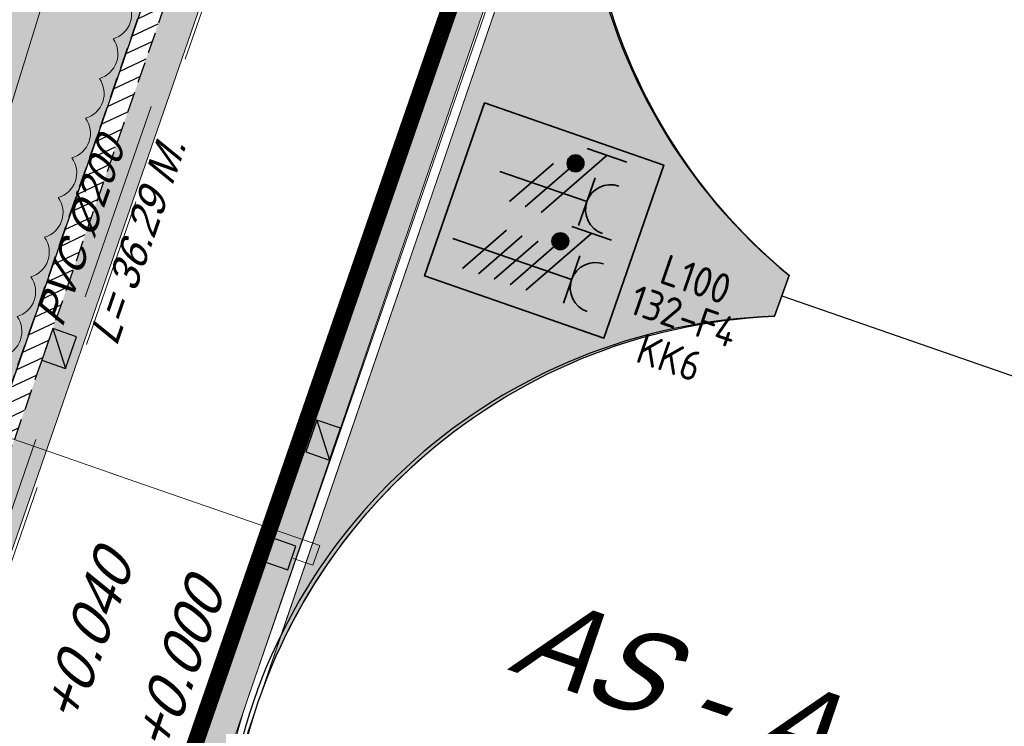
# Model space of a CAD drawing. Header units: metres. Extents: x 128615 to 129083, y 455669 to 456034.
# Tile 35 of 158: x 128734 to 128745, y 455875 to 455884. Entities that reach past the tile are written whole.
import ezdxf
from ezdxf.enums import TextEntityAlignment as Align
from ezdxf.lldxf.tags import DXFTag

# ---------------------------------------------------------------- set-up
doc = ezdxf.new("R2010")
doc.units = ezdxf.units.M
for name, pattern in [('DASHED', [19.049999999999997, 12.7, -6.35]), ('RI-AWZI_TERREINRIOLERING', [19.8, 6, -1.8, 2.4, -1.8, 1.8, -1.8, 2.4, -1.8]), ('STIPPELFIJN', [0.375, 0.25, -0.125])]:
    doc.linetypes.add(name, pattern=pattern)
for name, color, linetype, lineweight in [('B-ME-RI-KOLK-G', 7, 'Continuous', 25), ('B-WE-OG-HOOGTELIJN-G', 7, 'Continuous', 18), ('B-XX-GR-HAAG-G', 90, 'GR-HAAG1', 13), ('B-XX-KL-ELEKTRA-T25_HDSR', 7, 'Continuous', 35), ('B-XX-RI-AWZI_TERREINRIOLERING-G', 10, 'RI-AWZI_TERREINRIOLERING', 18), ('B-XX-VH-BESTRATING-V', 1, 'Continuous', 18), ('B-XX-VH-BETONPLAAT-V', 1, 'Continuous', 18), ('B-XX-VH-VERHARDING-V', 1, 'Continuous', 18), ('X-XX-AL-T25', 7, 'Continuous', 25)]:
    doc.layers.add(name, color=color, linetype=linetype, lineweight=lineweight)
for name, color, linetype in [('B-XX-GR-GRAS-G', 90, 'Continuous'), ('B-XX-GR-KRUIDEN-G', 98, 'Continuous'), ('B-XX-KL-ELEKTRA-G_HDSR', 190, 'HDSR_Elektra'), ('B-XX-OG-BEBOUWING-G', 1, 'Continuous'), ('B-XX-RI-AWZI_TERREINRIOLERING-T25_HDSR', 7, 'Continuous'), ('B-XX-VH-KANTVERHARDING-GN', 60, 'STIPPELFIJN')]:
    doc.layers.add(name, color=color, linetype=linetype)
doc.styles.add('BURO-018', font='Isocp.shx', dxfattribs={"height": 360})
doc.styles.get("Standard").update_dxf_attribs({"font": 'arial.ttf'})
doc.styles.add('TAUW-ISOCP', font='tcb_isocp.shx')
doc.styles.add('tcb_isocp', font='tcb_isocp.shx')
doc.linetypes.add('GR-HAAG1', pattern='A,6,[176,NLCS.SHX,S=0.125,R=0,X=0,Y=0],-2', length=8)
tags = doc.linetypes.add('HDSR_Elektra', pattern='A,25,-2,["E",Standard,S=1.5,R=0,X=0,Y=-0.75],-4', length=31).pattern_tags.tags
tags[6] = DXFTag(74, 10)

# ---------------------------------------------------------------- blocks, each defined once
blk = doc.blocks.new('*U168')
at = {"layer": 'B-ME-RI-KOLK-G'}
blk.add_hatch(color=256, dxfattribs=at).paths.add_polyline_path([(0.1997073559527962, -0.1502915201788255), (0.1997073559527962, 0.1497084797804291), (-0.2002926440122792, -0.1502915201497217)])
blk.add_lwpolyline([(0.1997073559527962, -0.1502915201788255), (0.1997073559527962, 0.1497084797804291), (-0.2002926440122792, 0.1497084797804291), (-0.2002926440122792, -0.1502915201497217)], close=True, dxfattribs=at)
blk.add_lwpolyline([(-0.2002926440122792, -0.1502915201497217), (0.1997073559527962, 0.1497084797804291)], dxfattribs=at)
blk = doc.blocks.new('*U213')
at = {"layer": 'B-ME-RI-KOLK-G'}
blk.add_hatch(color=256, dxfattribs=at).paths.add_polyline_path([(0.1997073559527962, -0.1502915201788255), (0.1997073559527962, 0.1497084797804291), (-0.2002926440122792, -0.1502915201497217)])
blk.add_lwpolyline([(0.1997073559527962, -0.1502915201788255), (0.1997073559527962, 0.1497084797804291), (-0.2002926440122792, 0.1497084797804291), (-0.2002926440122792, -0.1502915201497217)], close=True, dxfattribs=at)
blk.add_lwpolyline([(-0.2002926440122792, -0.1502915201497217), (0.1997073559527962, 0.1497084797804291)], dxfattribs=at)
blk = doc.blocks.new('E00416')
at = {"color": 0, "linetype": 'Continuous'}
for p, q in [((-3, 7.982050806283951), (-2.99999988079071, 5.482050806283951)), ((-2.999999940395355, 6.732050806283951), (1.500000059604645, 4.133974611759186)), ((-1.499999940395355, 6.5), (1.500000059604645, 6.5)), ((1.192092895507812e-07, 1), (5.960464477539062e-08, 6.5)), ((1.500000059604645, 3.133974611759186), (-1.499999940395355, 4.866025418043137)), ((1.500000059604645, 2.133974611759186), (-1.499999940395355, 3.866025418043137))]:
    blk.add_line(p, q, dxfattribs=at)
at = {"color": 0, "linetype": 'Continuous', "const_width": 0.5}
blk.add_lwpolyline([(-1.683012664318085, 5.116025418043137, 1), (-2.183012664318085, 5.116025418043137, 1)], format="xyb", close=True, dxfattribs=at)
at = {"color": 0, "linetype": 'Continuous'}
blk.add_circle((-1.933012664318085, 5.116025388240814), 0.5000000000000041, dxfattribs=at)
blk.add_arc((5.960464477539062e-08, 8), 1.5, 180, 0, dxfattribs=at)
at = {"color": 0, "linetype": 'Continuous', "style": 'BURO-018', "flags": 1}
blk.add_attdef('E_MATCODE', text='', height=1.799999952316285, rotation=262.5836884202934, dxfattribs=at).set_placement((-436086809.6690868, 176092602.9433621), align=Align.MIDDLE)
at = {"color": 0, "linetype": 'Continuous', "style": 'BURO-018'}
for tag, p in [('E_GKAST', (5.960464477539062e-08, 13)), ('E_GROEP', (0, 10.00000002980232)), ('E_SGROEP', (4.500000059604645, 10))]:
    blk.add_attdef(tag, text='', height=1.8, dxfattribs=at).set_placement(p, align=Align.MIDDLE)
at = {"color": 0, "linetype": 'Continuous', "style": 'BURO-018', "flags": 1}
blk.add_attdef('E_VERMCODE', text='', height=1.8, dxfattribs=at).set_placement((13.00000005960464, 10), align=Align.MIDDLE)
blk = doc.blocks.new('111304D')
at = {"color": 0, "linetype": 'Continuous'}
for p, q in [((-3, 9.98205080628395), (-3, 7.482050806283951)), ((-3, 8.73205080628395), (1.500000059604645, 6.133974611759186)), ((-1.499999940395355, 8.5), (1.5, 8.5)), ((5.960464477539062e-08, 1.000000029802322), (5.960464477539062e-08, 8.5)), ((1.5, 5.133974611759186), (-1.499999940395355, 6.866025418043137)), ((1.500000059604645, 4.133974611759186), (-1.5, 5.866025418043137)), ((1.5, 3.133974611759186), (-1.499999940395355, 4.866025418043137)), ((1.500000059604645, 2.133974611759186), (-1.499999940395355, 3.866025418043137))]:
    blk.add_line(p, q, dxfattribs=at)
at = {"color": 0, "linetype": 'Continuous', "const_width": 0.5}
blk.add_lwpolyline([(-1.683012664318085, 7.116025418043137, 1), (-2.183012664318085, 7.116025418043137, 1)], format="xyb", close=True, dxfattribs=at)
at = {"color": 0, "linetype": 'Continuous'}
blk.add_circle((-1.93301260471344, 7.116025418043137), 0.5000000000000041, dxfattribs=at)
blk.add_arc((0, 10.00000002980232), 1.5, 180, 0, dxfattribs=at)
at = {"color": 0, "linetype": 'Continuous', "style": 'BURO-018', "flags": 1}
blk.add_attdef('E_MATCODE', text='', height=1.799999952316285, rotation=262.5836884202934, dxfattribs=at).set_placement((-436086809.6690868, 176092602.9433621), align=Align.MIDDLE)
at = {"color": 0, "linetype": 'Continuous', "style": 'BURO-018'}
for tag, p in [('E_GKAST', (5.960464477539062e-08, 15.5)), ('E_GROEP', (5.960464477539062e-08, 12.50000002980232)), ('E_SGROEP', (4.5, 12.5))]:
    blk.add_attdef(tag, text='', height=1.8, dxfattribs=at).set_placement(p, align=Align.MIDDLE)
at = {"color": 0, "linetype": 'Continuous', "style": 'BURO-018', "flags": 1}
blk.add_attdef('E_VERMCODE', text='', height=1.8, dxfattribs=at).set_placement((13, 12.5), align=Align.MIDDLE)

msp = doc.modelspace()

# ---------------------------------------------------------------- hatches: boundary and pattern name
at = {"layer": 'B-XX-GR-GRAS-G'}
h = msp.add_hatch(dxfattribs=at)
h.set_pattern_fill('DOTS', color=256, scale=0.09999999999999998, angle=-116.5632943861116, style=0)
h.set_pattern_definition([(340.9065815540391, (128738.9979208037, 455858.1422880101), (0.1269369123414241, 0.124052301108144), [0, -0.1587499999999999])])
h.paths.add_polyline_path([(128731.2959140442, 455872.6093972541), (128739.4195421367, 455896.0777536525), (128739.4975306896, 455896.050757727), (128743.2213825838, 455906.6940440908), (128741.4969709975, 455907.2999279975), (128738.0593563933, 455900.0720523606), (128728.7381689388, 455873.4982497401)])
at = {"layer": 'B-XX-GR-KRUIDEN-G'}
h = msp.add_hatch(dxfattribs=at)
h.set_pattern_fill('SWAMP', color=256, scale=0.2, angle=-116.5632943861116, style=0)
h.set_pattern_definition([(340.9065815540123, (128738.9979208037, 455858.1422880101), (3.839350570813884, 3.326515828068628), [0.6349999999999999, -4.444999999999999]), (70.90658155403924, (128739.2979540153, 455858.0384307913), (-0.9611808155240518, 4.988231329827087), [0.3174999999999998, -8.481319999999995]), (70.90658155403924, (128739.3729632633, 455858.0124661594), (-0.9611808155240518, 4.988231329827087), [0.2539999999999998, -8.544819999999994]), (70.90658155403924, (128739.2229447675, 455858.0643954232), (-0.9611808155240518, 4.988231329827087), [0.2539999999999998, -8.544819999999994]), (40.90658155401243, (128739.4479706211, 455857.9865021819), (-0.9611719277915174, 4.988233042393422), [0.2032, -4.876799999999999]), (100.9065815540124, (128739.1479374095, 455858.0903594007), (-4.8005224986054, 1.661717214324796), [0.2032, -4.8768])])
edge = h.paths.add_edge_path()
edge.add_line((128948.4118116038, 455833.4579504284), (128948.6455033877, 455826.0782791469))
edge.add_line((128948.6455033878, 455826.0782791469), (128943.9095911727, 455812.3966981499))
edge.add_line((128943.9095911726, 455812.3966981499), (128941.3888850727, 455813.2785094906))
edge.add_line((128941.3888850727, 455813.2785094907), (128942.1339618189, 455815.4309623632))
edge.add_arc((128932.745274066, 455818.888458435), 10.00508554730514, -20.21683048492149, 71.17534409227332)
edge.add_line((128935.9736453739, 455828.358376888), (128892.1860483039, 455843.579290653))
edge.add_arc((128893.6952972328, 455847.9211051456), 4.596649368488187, -157.04283936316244, -109.16785423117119, ccw=False)
edge.add_arc((128894.4307678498, 455848.232645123), 5.395382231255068, 162.5112662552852, 202.9571606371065, ccw=False)
edge.add_line((128889.2847814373, 455849.8540560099), (128901.8557516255, 455885.6735668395))
edge.add_line((128901.8557516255, 455885.6735668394), (128887.2242848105, 455890.7225570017))
edge.add_line((128887.2242848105, 455890.7225570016), (128887.1817624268, 455890.5997140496))
edge.add_line((128887.1817624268, 455890.5997140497), (128874.5146120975, 455895.1035688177))
edge.add_line((128874.5146120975, 455895.1035688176), (128873.5283828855, 455892.2544503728))
edge.add_arc((128867.280722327, 455871.995513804), 21.20041917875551, 72.86074229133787, 176.4358647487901)
edge.add_line((128846.121308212, 455873.313454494), (128835.0103701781, 455877.1887525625))
edge.add_arc((128817.5916042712, 455889.2204382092), 21.17014088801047, -34.63404912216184, -24.22743715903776)
edge.add_line((128836.8971577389, 455880.5330640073), (128837.0847450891, 455880.5150973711))
edge.add_line((128837.0847450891, 455880.5150973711), (128838.2442237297, 455883.7950644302))
edge.add_line((128838.2442237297, 455883.7950644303), (128838.0851409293, 455883.9110295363))
edge.add_arc((128817.5916042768, 455889.2204382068), 21.17014088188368, -14.52468191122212, 21.05836036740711)
edge.add_line((128837.3478955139, 455896.8272655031), (128838.4437976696, 455897.45125095))
edge.add_line((128838.4437976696, 455897.45125095), (128836.9196742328, 455900.519436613))
edge.add_line((128836.9196742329, 455900.519436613), (128835.8290882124, 455899.9707426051))
edge.add_arc((128817.5916042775, 455889.2204382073), 21.17014088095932, 30.51773535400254, 65.7725628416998)
edge.add_line((128826.2789784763, 455908.5259916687), (128826.2969451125, 455908.713579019))
edge.add_line((128826.2969451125, 455908.7135790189), (128823.0169780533, 455909.8730576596))
edge.add_line((128823.0169780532, 455909.8730576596), (128822.9010129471, 455909.7139748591))
edge.add_arc((128817.591604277, 455889.2204382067), 21.17014088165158, 75.47531808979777, 155.5873596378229)
edge.add_line((128798.3142327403, 455897.9701702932), (128798.1176121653, 455897.9799474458))
edge.add_line((128798.1176121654, 455897.9799474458), (128797.7211869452, 455896.8585281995))
edge.add_line((128797.7211869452, 455896.8585281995), (128793.8072384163, 455898.2133509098))
edge.add_arc((128775.6531717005, 455909.0573338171), 21.14620778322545, -30.85117203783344, -24.45064201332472)
edge.add_line((128794.9029489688, 455900.3047239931), (128795.4902118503, 455900.2458409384))
edge.add_line((128795.4902118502, 455900.2458409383), (128796.7020683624, 455903.7467742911))
edge.add_line((128796.7020683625, 455903.746774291), (128796.1976420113, 455904.0486570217))
edge.add_arc((128775.6531716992, 455909.057333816), 21.14620778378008, -13.70124981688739, 21.18853243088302)
edge.add_line((128795.3698146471, 455916.7003760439), (128797.9082227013, 455917.9559061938))
edge.add_line((128797.9082227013, 455917.9559061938), (128796.4067381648, 455921.1222890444))
edge.add_line((128796.4067381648, 455921.1222890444), (128793.8362756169, 455919.8525566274))
edge.add_arc((128775.6531717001, 455909.0573338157), 21.1462077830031, 30.69740409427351, 65.54935799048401)
edge.add_line((128784.4057815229, 455928.3071110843), (128784.4646645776, 455928.8943739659))
edge.add_line((128784.4646645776, 455928.8943739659), (128780.9637312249, 455930.1062304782))
edge.add_line((128780.9637312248, 455930.1062304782), (128780.6618484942, 455929.6018041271))
edge.add_arc((128775.6531717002, 455909.0573338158), 21.14620778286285, 76.298750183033, 155.5095457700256)
edge.add_line((128756.4094808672, 455917.8233173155), (128755.8262168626, 455917.8979581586))
edge.add_line((128755.8262168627, 455917.8979581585), (128754.6142224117, 455914.3971073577))
edge.add_line((128754.6142224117, 455914.3971073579), (128755.1121866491, 455914.0802848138))
edge.add_arc((128775.6531716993, 455909.057333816), 21.1462077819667, 166.2589379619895, 191.7043835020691)
edge.add_line((128754.9466508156, 455904.7675673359), (128751.1985842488, 455903.6584638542))
edge.add_line((128751.1985842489, 455903.6584638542), (128751.1173775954, 455903.9197317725))
edge.add_line((128751.1173775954, 455903.9197317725), (128741.4969709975, 455907.2999279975))
edge.add_line((128741.4969709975, 455907.2999279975), (128757.0495062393, 455938.2990116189))
edge.add_line((128757.0495062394, 455938.2990116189), (128795.963293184, 455925.5684809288))
edge.add_line((128795.963293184, 455925.5684809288), (128808.0815679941, 455921.3936663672))
edge.add_line((128808.0815679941, 455921.3936663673), (128811.5859768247, 455919.9881814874))
edge.add_line((128811.5859768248, 455919.9881814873), (128842.9440111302, 455909.6012506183))
edge.add_line((128842.9440111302, 455909.6012506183), (128874.3253125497, 455899.2845629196))
edge.add_line((128874.3253125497, 455899.2845629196), (128897.3942134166, 455890.0887698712))
edge.add_line((128897.3942134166, 455890.0887698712), (128932.249899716, 455875.2515896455))
edge.add_line((128932.249899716, 455875.2515896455), (128958.9784740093, 455863.874893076))
edge.add_line((128958.9784740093, 455863.8748930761), (128948.4118116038, 455833.4579504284))
h.paths.add_polyline_path([(128845.694092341, 455904.4570519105), (128848.0856081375, 455905.5477301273), (128849.2310223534, 455903.2376735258), (128848.6444501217, 455901.5319182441), (128846.8291906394, 455902.1678003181)], flags=16)
at = {"layer": 'B-XX-VH-BESTRATING-V'}
h = msp.add_hatch(dxfattribs=at)
h.set_pattern_fill('AR-B88', color=256, scale=0.001999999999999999, angle=-116.5632943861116, style=0)
h.set_pattern_definition([(340.9065815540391, (222427.1499990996, -244828.0170875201), (0.1329372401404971, 0.384042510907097), []), (70.90658155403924, (222427.1499990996, -244828.0170875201), (-0.05908401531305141, 0.4505111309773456), [0.4063999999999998, -0.4063999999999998])])
h.paths.add_polyline_path([(128802.6831891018, 455871.9683862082), (128802.3461751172, 455873.6753526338), (128799.7344619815, 455873.2101704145), (128799.9911473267, 455871.4906072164)], flags=17)
h.paths.add_polyline_path([(128809.7716455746, 455870.5194527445, -0.3830161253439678), (128798.1585253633, 455894.985336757), (128798.0410408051, 455895.0629989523), (128798.7426580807, 455897.047754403), (128798.8906188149, 455897.0403969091, -0.3816233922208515), (128823.2619809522, 455908.681307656), (128823.3492469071, 455908.8010204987), (128824.2202072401, 455908.4931332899), (128824.5146119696, 455909.3436393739), (128823.0169780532, 455909.8730576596), (128822.9010129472, 455909.7139748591, 0.3645239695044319), (128798.3142327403, 455897.9701702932), (128798.1176121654, 455897.9799474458), (128797.7211869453, 455896.8585281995), (128797.6878571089, 455896.7642437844), (128793.7546200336, 455898.1257432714, 0.02914402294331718), (128794.9029489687, 455900.3047239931), (128795.4902118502, 455900.2458409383), (128796.7020683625, 455903.746774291), (128796.1976420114, 455904.0486570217, 0.1534224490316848), (128795.3698146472, 455916.7003760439), (128797.9082227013, 455917.9559061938), (128796.4067381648, 455921.1222890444), (128793.836275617, 455919.8525566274, 0.153253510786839), (128784.4057815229, 455928.3071110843), (128784.4646645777, 455928.8943739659), (128780.9637312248, 455930.1062304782), (128780.6618484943, 455929.6018041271, 0.3600753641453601), (128756.4094808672, 455917.8233173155), (128755.8262168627, 455917.8979581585), (128754.6142224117, 455914.3971073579), (128755.1121866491, 455914.0802848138, 0.1126862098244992), (128754.9672368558, 455904.6693726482), (128751.228268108, 455903.5629613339), (128751.4681974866, 455902.791031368), (128753.7546102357, 455903.4609714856), (128754.4147722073, 455901.0245720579), (128752.1405026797, 455900.3908550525), (128752.3841142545, 455899.5286384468), (128756.2328856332, 455900.6898615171), (128756.2729437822, 455900.5974951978, 0.1850112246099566), (128766.8871882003, 455889.8136429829), (128766.8125473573, 455889.2303789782), (128768.6815525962, 455888.5834183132), (128768.0780292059, 455886.8559226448), (128758.9954711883, 455890.0228108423), (128750.6369597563, 455892.9361511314), (128750.9249881, 455893.8376432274), (128746.1363612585, 455895.4945688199), (128745.0365227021, 455892.3228495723, 0.145715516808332), (128741.8477927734, 455889.9544302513, -0.3237883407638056), (128749.4031400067, 455892.2733416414), (128767.1030434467, 455886.1714937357), (128768.6009545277, 455885.6525632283), (128768.9522127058, 455886.6663736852), (128771.9254436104, 455885.6870242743), (128771.6102218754, 455884.6115276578), (128780.1756717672, 455881.6469653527), (128791.5501526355, 455877.7101819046, -0.1901935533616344), (128799.0036448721, 455871.3153469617), (128799.9911473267, 455871.4906072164), (128799.7344619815, 455873.2101704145), (128802.3461751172, 455873.6753526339), (128802.6831891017, 455871.9683862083), (128803.3650649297, 455872.0894043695), (128804.9044082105, 455870.3143797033), (128805.6418993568, 455866.7162066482), (128804.8351694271, 455864.5433848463), (128800.4828560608, 455863.6959360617), (128800.1636573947, 455861.953330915), (128804.3746034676, 455860.4957017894), (128801.189211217, 455851.2934192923), (128801.8191947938, 455851.0775833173), (128806.9899085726, 455866.0979061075), (128809.2715134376, 455865.3078385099), (128809.5798165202, 455866.1984955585), (128807.4969410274, 455866.9266101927), (128806.7155608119, 455871.0576591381, 0.02837327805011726), (128808.8418721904, 455869.94306667), (128808.8320950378, 455869.7464460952), (128810.5925307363, 455869.1241265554), (128810.8869354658, 455869.9746326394), (128809.7642880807, 455870.3714920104)])
h.paths.add_polyline_path([(128802.1708073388, 455874.7161668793), (128798.1990629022, 455874.016585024, -0.00197751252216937), (128798.2689034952, 455873.9273473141), (128802.2531375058, 455874.6291290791, -0.001414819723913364)], flags=0)
h.paths.add_polyline_path([(128799.2250375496, 455875.0005329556, -1), (128799.9806637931, 455874.7389711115, -1)], flags=0)
h.paths.add_polyline_path([(128795.5535477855, 455877.1010864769), (128794.9865558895, 455877.2973520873), (128795.1828215, 455877.8643439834), (128795.7498133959, 455877.6680783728)], flags=0)
h.paths.add_polyline_path([(128795.0846886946, 455877.5808480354, -1), (128795.6516805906, 455877.3845824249, -1)], flags=0)
h.paths.add_polyline_path([(128789.8363600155, 455884.0321790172, -1), (128789.9308586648, 455883.9994680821, -1)], flags=0)
h.paths.add_polyline_path([(128789.5422703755, 455884.3809320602, -1), (128789.7312676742, 455884.3155101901, -1)], flags=0)
h.paths.add_polyline_path([(128789.7062138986, 455884.7031730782, -1), (128789.8007125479, 455884.6704621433, -1)], flags=0)
h.paths.add_polyline_path([(128789.1901890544, 455884.2549662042, -1), (128789.2846877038, 455884.2222552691, -1)], flags=0)
h.paths.add_polyline_path([(128781.9076581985, 455884.7022655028), (128781.5157294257, 455884.1839190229), (128780.9016399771, 455884.3964875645), (128780.9140405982, 455885.0462086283), (128781.5357940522, 455885.2351897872)], flags=16)
h.paths.add_polyline_path([(128770.2230062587, 455889.5529180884), (128769.9358075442, 455889.1015149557), (128767.7981038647, 455889.8415879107), (128767.8655687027, 455890.3687766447, -0.3785461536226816), (128756.1487559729, 455914.4874992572), (128755.6973528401, 455914.7746979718), (128756.4374257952, 455916.9124016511), (128756.9646145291, 455916.8449368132, -0.3786081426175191), (128781.0875670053, 455928.5605714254), (128781.3605012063, 455929.0166266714), (128783.4982048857, 455928.2765537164), (128783.4448275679, 455927.7442016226, -0.1719370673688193), (128793.4723990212, 455918.6689969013), (128795.985380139, 455919.910335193), (128796.7157271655, 455918.3701539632), (128794.2182550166, 455917.1348712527, -0.1722066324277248), (128795.1564093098, 455903.6229385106), (128795.6124645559, 455903.3500043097), (128794.8723916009, 455901.2123006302), (128794.340039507, 455901.265677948, -0.3784841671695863)], flags=16)
h.paths.add_polyline_path([(128772.6322610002, 455885.201210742), (128772.0652691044, 455885.3974763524), (128772.2615347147, 455885.9644682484), (128772.8285266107, 455885.768202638)], flags=16)
h.paths.add_polyline_path([(128772.1634019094, 455885.6809723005, -1), (128772.7303938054, 455885.48470669, -1)], flags=0)
h.paths.add_polyline_path([(128746.8429795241, 455893.7547216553), (128746.2759876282, 455893.9509872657), (128746.4722532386, 455894.5179791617), (128747.0392451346, 455894.3217135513)], flags=16)
h.paths.add_polyline_path([(128746.3741204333, 455894.2344832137, -1), (128746.9411123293, 455894.0382176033, -1)], flags=0)
h.paths.add_polyline_path([(128786.8876797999, 455882.5506637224), (128788.2286606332, 455882.0864799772), (128788.4249262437, 455882.6534718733), (128787.0839454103, 455883.1176556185)], flags=8)
h.paths.add_polyline_path([(128787.8560286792, 455886.7387165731), (128789.8270005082, 455886.0564599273), (128790.0232661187, 455886.6234518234), (128788.0522942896, 455887.3057084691)], flags=8)
h.paths.add_polyline_path([(128780.9670642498, 455884.5893507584), (128781.6393546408, 455884.3566358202), (128781.8159936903, 455884.8669285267), (128781.1437032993, 455885.0996434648)], flags=8)
h.paths.add_polyline_path([(128790.3023911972, 455883.5528374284), (128790.9593818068, 455883.3254185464), (128791.1556474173, 455883.8924104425), (128790.4986568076, 455884.1198293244)], flags=8)
edge = h.paths.add_edge_path(flags=16)
edge.add_arc((128786.9524666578, 455865.1426516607), 14.3259422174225, 37.8213863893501, 70.95297360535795)
edge.add_line((128791.6276532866, 455878.6842634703), (128773.0238165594, 455885.1535321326))
edge.add_line((128773.0238165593, 455885.1535321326), (128773.3153738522, 455886.0005636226))
edge.add_line((128773.3153738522, 455886.0005636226), (128769.6490773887, 455887.2857430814))
edge.add_line((128769.6490773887, 455887.2857430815), (128769.9427154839, 455888.1467148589))
edge.add_line((128769.9427154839, 455888.1467148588), (128770.3133981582, 455888.0183845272))
edge.add_line((128770.3133981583, 455888.0183845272), (128770.6302207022, 455888.5163487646))
edge.add_arc((128775.6531717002, 455909.0573338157), 21.14620778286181, -103.7410620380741, -33.63390409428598)
edge.add_line((128793.2593696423, 455897.3447808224), (128797.3878885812, 455895.9156840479))
edge.add_line((128797.3878885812, 455895.915684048), (128796.9581335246, 455894.6999803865))
edge.add_line((128796.9581335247, 455894.6999803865), (128797.1153368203, 455894.5960624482))
edge.add_arc((128817.5916042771, 455889.2204382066), 21.17014088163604, 165.2901148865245, 223.5699829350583)
edge.add_line((128802.2531375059, 455874.6291290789), (128798.2689034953, 455873.927347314))
h = msp.add_hatch(dxfattribs=at)
h.set_pattern_fill('BRICK', color=256, scale=0.03307086, angle=-116.5097316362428)
h.set_pattern_definition([(340.9065815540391, (128781.00315288, 455850.7668853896), (0.0686929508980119, 0.1984471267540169), []), (70.90658155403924, (128781.00315288, 455850.7668853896), (-0.3968942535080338, 0.1373859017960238), [0.2099999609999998, -0.2099999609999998]), (70.90658155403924, (128781.2016000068, 455850.6981924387), (-0.3968942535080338, 0.1373859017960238), [-0.2099999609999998, 0.2099999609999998])])
edge = h.paths.add_edge_path()
edge.add_line((128831.6126664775, 455838.8346340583), (128839.0652869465, 455860.4902585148))
edge.add_line((128839.0652869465, 455860.4902585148), (128836.3034510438, 455861.4412710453))
edge.add_line((128836.3034510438, 455861.4412710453), (128833.541615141, 455862.3922835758))
edge.add_arc((128834.2946828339, 455864.407557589), 2.151381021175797, 165.7586443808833, 249.5102871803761, ccw=False)
edge.add_line((128832.2094179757, 455864.936812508), (128832.7229766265, 455866.3634640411))
edge.add_line((128832.7229766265, 455866.3634640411), (128829.5305935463, 455867.4960062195))
edge.add_line((128829.5305935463, 455867.4960062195), (128825.7790093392, 455865.6897798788))
edge.add_line((128825.7790093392, 455865.6897798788), (128824.1892600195, 455861.2288345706))
edge.add_line((128824.1892600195, 455861.2288345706), (128829.3480097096, 455859.4118744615))
edge.add_arc((128828.6821113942, 455857.5376763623), 1.98897940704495, -20.160679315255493, 70.43999003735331, ccw=False)
edge.add_line((128830.5492255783, 455856.8521665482), (128825.085613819, 455841.0700632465))
edge.add_arc((128820.6003911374, 455842.5189337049), 4.713432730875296, 246.4303146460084, 342.09788309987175, ccw=False)
edge.add_line((128818.7156584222, 455838.1987218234), (128794.9887339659, 455846.4591081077))
edge.add_line((128794.9887339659, 455846.4591081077), (128740.4443933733, 455865.3829613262))
edge.add_arc((128742.7378552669, 455872.1050294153), 7.102546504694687, 156.7495911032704, 251.16118143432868, ccw=False)
edge.add_line((128736.2121179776, 455874.9087625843), (128740.8492055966, 455888.4475361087))
edge.add_arc((128747.4193090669, 455885.7839878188), 7.08948158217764, 110.50432189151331, 157.9321541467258, ccw=False)
edge.add_line((128744.936019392, 455892.4243207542), (128746.0560372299, 455895.6599412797))
edge.add_line((128746.0560372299, 455895.6599412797), (128750.9663574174, 455893.9602221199))
edge.add_line((128750.9663574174, 455893.9602221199), (128752.5278960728, 455898.5416274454))
edge.add_line((128752.5278960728, 455898.5416274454), (128752.0152830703, 455900.3559231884))
edge.add_line((128752.0152830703, 455900.3559231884), (128751.9765845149, 455900.3451798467))
edge.add_line((128751.9765845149, 455900.3451798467), (128751.0126086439, 455903.818817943))
edge.add_line((128751.0126086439, 455903.818817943), (128743.3040688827, 455906.5354959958))
edge.add_line((128743.3040688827, 455906.5354959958), (128719.892912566, 455838.9029857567))
edge.add_line((128719.892912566, 455838.9029857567), (128720.2712589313, 455838.7734198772))
edge.add_line((128720.2712589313, 455838.7734198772), (128743.5504862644, 455906.0245387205))
edge.add_line((128743.5504862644, 455906.0245387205), (128750.6829467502, 455903.5108851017))
edge.add_line((128750.6829467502, 455903.5108851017), (128752.1090925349, 455898.5527556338))
edge.add_line((128752.1090925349, 455898.5527556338), (128750.717407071, 455894.4696833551))
edge.add_line((128750.717407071, 455894.4696833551), (128745.8088863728, 455896.1687796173))
edge.add_line((128745.8088863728, 455896.1687796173), (128744.6185725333, 455892.7300809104))
edge.add_arc((128747.419309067, 455885.7839878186), 7.489481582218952, 111.9598016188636, 158.0177529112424)
edge.add_line((128740.4743136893, 455888.5874452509), (128735.6521931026, 455874.5084362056))
edge.add_arc((128742.711383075, 455872.0759849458), 7.466524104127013, 160.9871051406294, 251.273710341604)
edge.add_line((128740.3142736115, 455865.0047157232), (128794.856583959, 455846.0815660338))
edge.add_line((128794.856583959, 455846.0815660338), (128818.5714073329, 455837.8252763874))
edge.add_arc((128820.6003911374, 455842.5189337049), 5.113432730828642, 246.6220382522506, 342.0506229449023)
edge.add_line((128825.4649488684, 455840.9430934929), (128830.9260443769, 455856.717928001))
edge.add_arc((128828.6821113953, 455857.5376763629), 2.388979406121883, 339.9318582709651, 430.4537588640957)
edge.add_line((128829.4813863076, 455859.7889831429), (128824.7008226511, 455861.4727425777))
edge.add_line((128824.7008226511, 455861.4727425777), (128826.1020253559, 455865.4046131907))
edge.add_line((128826.1020253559, 455865.4046131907), (128829.4604913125, 455867.0964502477))
edge.add_line((128829.4604913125, 455867.0964502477), (128832.2105117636, 455866.120842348))
edge.add_line((128832.2105117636, 455866.120842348), (128831.8267665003, 455865.0548087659))
edge.add_arc((128834.2946828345, 455864.4075575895), 2.551381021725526, 165.3042260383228, 249.6319906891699)
edge.add_line((128833.4066780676, 455862.0156979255), (128838.5569163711, 455860.2422612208))
edge.add_line((128838.5569163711, 455860.2422612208), (128831.2322111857, 455838.9583295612))
edge.add_arc((128836.4510621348, 455837.3560573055), 5.459274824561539, 162.9326608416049, 251.688394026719)
edge.add_line((128834.7358411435, 455832.1732300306), (128868.2102711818, 455820.5590485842))
edge.add_arc((128870.243457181, 455825.3755239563), 5.22802833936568, 247.1138597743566, 340.4610631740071)
edge.add_line((128875.1704265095, 455823.6270235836), (128882.5907182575, 455844.7795449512))
edge.add_arc((128880.2053561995, 455845.6949556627), 2.55498119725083, 339.0051081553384, 400.5811834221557)
edge.add_line((128882.1458260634, 455847.357034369), (128879.1820600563, 455850.9862143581))
edge.add_line((128879.1820600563, 455850.9862143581), (128886.2461834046, 455856.9579368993))
edge.add_arc((128882.7728296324, 455860.6776088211), 5.089218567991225, 313.038728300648, 342.0620473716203)
edge.add_line((128887.6146643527, 455859.110196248), (128893.0181774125, 455874.5159597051))
edge.add_arc((128882.8722026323, 455877.7590635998), 10.65169127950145, 342.2738127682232, 419.290512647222)
edge.add_line((128888.3118646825, 455886.917043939), (128886.2148499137, 455887.872679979))
edge.add_line((128886.2148499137, 455887.872679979), (128886.1094443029, 455887.4783866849))
edge.add_line((128886.1094443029, 455887.4783866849), (128888.1745737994, 455886.5274173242))
edge.add_arc((128882.8857705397, 455877.7600346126), 10.23906438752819, -17.723255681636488, 58.900096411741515, ccw=False)
edge.add_line((128892.6388684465, 455874.6430616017), (128887.2355901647, 455859.2379771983))
edge.add_arc((128882.7728296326, 455860.677608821), 4.689218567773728, 313.1287842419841, 342.12093767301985, ccw=False)
edge.add_line((128885.978569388, 455857.2553283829), (128883.1729931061, 455854.8264816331))
edge.add_line((128883.1729931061, 455854.8264816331), (128878.5836409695, 455851.0866857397))
edge.add_line((128878.5836409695, 455851.0866857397), (128881.839104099, 455847.1002356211))
edge.add_arc((128880.2053561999, 455845.6949556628), 2.15498119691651, -21.143024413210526, 40.70070699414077, ccw=False)
edge.add_line((128882.2152704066, 455844.9176598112), (128877.8010034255, 455832.3322089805))
edge.add_line((128877.8010034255, 455832.3322089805), (128874.7932273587, 455823.7601450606))
edge.add_arc((128870.243457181, 455825.3755239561), 4.828028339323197, 246.96541338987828, 340.45278373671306, ccw=False)
edge.add_line((128868.354313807, 455820.9324400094), (128834.8638834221, 455832.552191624))
edge.add_arc((128836.4510621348, 455837.3560573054), 5.059274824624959, 163.0072479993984, 251.7166439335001, ccw=False)
h = msp.add_hatch(dxfattribs=at)
h.set_pattern_fill('10305012', color=256, scale=100, angle=-116.5097316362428)
h.set_pattern_definition([(323.6486430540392, (128780.8810818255, 455850.5646206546), (0.4149145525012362, 0.3735243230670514), [0.1363599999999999, -0.5459699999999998]), (358.1645200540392, (128780.4413604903, 455850.8882411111), (0.4149070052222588, 0.3735323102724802), [0.13636, -0.82859]), (41.99538075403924, (128780.5776514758, 455850.883879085), (-0.5495267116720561, 0.4044379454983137), [0.11156, -0.4467]), (99.81778235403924, (128780.794584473, 455850.1799210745), (-0.4149138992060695, -0.3735295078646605), [0.11156, -0.6779499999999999]), (143.6486430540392, (128780.6415392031, 455851.068444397), (-0.4149145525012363, -0.3735243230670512), [0.13636, -0.54597]), (178.1645200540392, (128780.5317146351, 455851.1492652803), (-0.4149070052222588, -0.3735323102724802), [0.13636, -0.82859]), (221.9953807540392, (128780.3954625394, 455851.1537090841), (0.5495267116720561, -0.4044379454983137), [0.11156, -0.4467]), (279.8177823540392, (128780.7274284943, 455851.4525184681), (0.4149138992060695, 0.3735295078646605), [0.1115599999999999, -0.6779499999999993]), (323.6486430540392, (128779.8664775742, 455851.6686327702), (-0.1346241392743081, 0.7779594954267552), [0.1217, -0.5606099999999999]), (21.75843075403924, (128778.7197708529, 455850.4759051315), (0.4149064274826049, 0.3735251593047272), [0.12234, -1.80956]), (65.49356305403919, (128780.0781290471, 455851.6418459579), (0.2802923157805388, 1.151488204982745), [0.14858, -1.52741]), (99.81778235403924, (128780.6890018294, 455851.3719561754), (-0.5495408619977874, 0.4044378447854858), [0.14788, -0.6416599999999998]), (143.6486430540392, (128780.1145477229, 455851.9227463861), (0.1346241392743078, -0.7779594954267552), [0.12242, -0.5598799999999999]), (21.75843075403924, (128778.6578621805, 455850.8295090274), (0.4149064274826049, 0.3735251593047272), [0.12205, -1.80986]), (65.49356305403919, (128779.8411103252, 455851.815214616), (-0.4149048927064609, -0.3735287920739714), [0.14823, -1.52777]), (279.8177823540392, (128779.8411103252, 455851.815214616), (0.5495408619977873, -0.4044378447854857), [0.1487699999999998, -0.6407699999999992]), (7.575566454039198, (128778.3380216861, 455851.225263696), (-0.9644419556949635, 0.03090380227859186), [0.09137999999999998, -2.273059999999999]), (65.49356305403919, (128780.2227932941, 455851.9532884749), (-0.4149048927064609, -0.3735287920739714), [0.09158999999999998, -1.58439]), (112.6690009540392, (128779.9915374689, 455853.5925457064), (-0.6841657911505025, 1.182391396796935), [0.12233, -2.00214]), (143.6486018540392, (128778.4193680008, 455851.4333628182), (-0.414914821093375, -0.3735240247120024), [0.09847, -0.5838399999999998]), (7.575566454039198, (128778.2493758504, 455851.4796767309), (-0.9644419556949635, 0.03090380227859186), [0.09147999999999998, -2.272949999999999]), (65.49356305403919, (128780.001973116, 455852.1043936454), (-0.4149048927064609, -0.3735287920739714), [0.10047, -1.57552]), (112.6690009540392, (128779.7731748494, 455853.5634431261), (-0.6841657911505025, 1.182391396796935), [0.10497, -2.0195]), (323.6486018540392, (128780.0424244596, 455852.0075329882), (0.4149148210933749, 0.3735240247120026), [0.11156, -0.5707499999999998]), (31.14814065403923, (128779.8402695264, 455851.0629446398), (0.4149105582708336, 0.3735233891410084), [0.10856, -3.44236]), (76.31960005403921, (128779.9331677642, 455851.1190958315), (-0.1346271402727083, 0.7779607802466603), [0.09527999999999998, -1.08983]), (131.8454197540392, (128779.136922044, 455853.1720134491), (-0.5495297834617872, 0.404439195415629), [0.08777999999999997, -2.58523]), (178.1645200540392, (128779.8971472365, 455851.2770585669), (0.549527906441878, -0.4044387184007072), [0.11158, -0.85336]), (31.14814065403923, (128779.686612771, 455851.2208014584), (0.4149105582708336, 0.3735233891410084), [0.11569, -3.43523]), (76.31960005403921, (128779.6660965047, 455851.1364944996), (-0.1346271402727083, 0.7779607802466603), [0.08676999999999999, -1.09834]), (131.8454197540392, (128778.9099740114, 455853.0268545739), (-0.5495297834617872, 0.404439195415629), [0.09394000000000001, -2.57908]), (358.1645200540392, (128779.7287600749, 455851.0665063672), (-0.5495279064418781, 0.4044387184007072), [0.11156, -0.85338])])
edge = h.paths.add_edge_path()
edge.add_line((128742.7497860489, 455880.2179392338), (128742.9251228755, 455880.7018900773))
edge.add_arc((128747.2282104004, 455885.8919151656), 6.741878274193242, 164.0452288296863, 230.337625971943, ccw=False)
edge.add_line((128740.7460361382, 455887.7451122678), (128740.7460323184, 455887.74511359))
edge.add_line((128740.7460323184, 455887.74511359), (128736.5841390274, 455875.5937390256))
edge.add_arc((128743.0408129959, 455873.407337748), 6.816816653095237, 92.44684375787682, 161.2925345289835, ccw=False)
h = msp.add_hatch(dxfattribs=at)
h.set_pattern_fill('10305012', color=256, scale=100, angle=-116.5097316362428)
h.set_pattern_definition([(323.6486430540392, (128786.4727609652, 455846.1180605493), (0.4149145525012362, 0.3735243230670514), [0.1363599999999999, -0.5459699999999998]), (358.1645200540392, (128786.0330396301, 455846.4416810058), (0.4149070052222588, 0.3735323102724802), [0.13636, -0.82859]), (41.99538075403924, (128786.1693306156, 455846.4373189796), (-0.5495267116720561, 0.4044379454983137), [0.11156, -0.4467]), (99.81778235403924, (128786.3862636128, 455845.7333609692), (-0.4149138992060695, -0.3735295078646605), [0.11156, -0.6779499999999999]), (143.6486430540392, (128786.2332183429, 455846.6218842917), (-0.4149145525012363, -0.3735243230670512), [0.13636, -0.54597]), (178.1645200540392, (128786.1233937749, 455846.702705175), (-0.4149070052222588, -0.3735323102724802), [0.13636, -0.82859]), (221.9953807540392, (128785.9871416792, 455846.7071489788), (0.5495267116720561, -0.4044379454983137), [0.11156, -0.4467]), (279.8177823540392, (128786.3191076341, 455847.0059583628), (0.4149138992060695, 0.3735295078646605), [0.1115599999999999, -0.6779499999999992]), (323.6486430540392, (128785.458156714, 455847.2220726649), (-0.1346241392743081, 0.7779594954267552), [0.1217, -0.5606099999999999]), (21.75843075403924, (128784.3114499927, 455846.0293450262), (0.4149064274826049, 0.3735251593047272), [0.12234, -1.80956]), (65.49356305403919, (128785.6698081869, 455847.1952858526), (0.2802923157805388, 1.151488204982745), [0.14858, -1.52741]), (99.81778235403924, (128786.2806809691, 455846.9253960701), (-0.5495408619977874, 0.4044378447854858), [0.14788, -0.6416599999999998]), (143.6486430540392, (128785.7062268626, 455847.4761862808), (0.1346241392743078, -0.7779594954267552), [0.12242, -0.5598799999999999]), (21.75843075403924, (128784.2495413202, 455846.3829489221), (0.4149064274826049, 0.3735251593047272), [0.12205, -1.80986]), (65.49356305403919, (128785.432789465, 455847.3686545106), (-0.4149048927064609, -0.3735287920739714), [0.14823, -1.52777]), (279.8177823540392, (128785.432789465, 455847.3686545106), (0.5495408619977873, -0.4044378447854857), [0.1487699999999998, -0.6407699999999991]), (7.575566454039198, (128783.9297008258, 455846.7787035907), (-0.9644419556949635, 0.03090380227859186), [0.09137999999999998, -2.273059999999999]), (65.49356305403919, (128785.8144724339, 455847.5067283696), (-0.4149048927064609, -0.3735287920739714), [0.09158999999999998, -1.58439]), (112.6690009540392, (128785.5832166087, 455849.1459856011), (-0.6841657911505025, 1.182391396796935), [0.12233, -2.00214]), (143.6486018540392, (128784.0110471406, 455846.9868027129), (-0.414914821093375, -0.3735240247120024), [0.09847, -0.5838399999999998]), (7.575566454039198, (128783.8410549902, 455847.0331166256), (-0.9644419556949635, 0.03090380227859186), [0.09147999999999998, -2.272949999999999]), (65.49356305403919, (128785.5936522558, 455847.6578335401), (-0.4149048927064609, -0.3735287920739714), [0.10047, -1.57552]), (112.6690009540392, (128785.3648539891, 455849.1168830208), (-0.6841657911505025, 1.182391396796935), [0.10497, -2.0195]), (323.6486018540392, (128785.6341035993, 455847.5609728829), (0.4149148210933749, 0.3735240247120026), [0.11156, -0.5707499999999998]), (31.14814065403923, (128785.4319486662, 455846.6163845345), (0.4149105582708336, 0.3735233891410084), [0.10856, -3.44236]), (76.31960005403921, (128785.524846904, 455846.6725357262), (-0.1346271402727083, 0.7779607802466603), [0.09527999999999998, -1.08983]), (131.8454197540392, (128784.7286011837, 455848.7254533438), (-0.5495297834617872, 0.404439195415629), [0.08777999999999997, -2.58523]), (178.1645200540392, (128785.4888263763, 455846.8304984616), (0.549527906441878, -0.4044387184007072), [0.11158, -0.85336]), (31.14814065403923, (128785.2782919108, 455846.7742413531), (0.4149105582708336, 0.3735233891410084), [0.11569, -3.43523]), (76.31960005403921, (128785.2577756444, 455846.6899343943), (-0.1346271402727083, 0.7779607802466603), [0.08676999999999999, -1.09834]), (131.8454197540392, (128784.5016531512, 455848.5802944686), (-0.5495297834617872, 0.404439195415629), [0.09394000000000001, -2.57908]), (358.1645200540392, (128785.3204392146, 455846.6199462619), (-0.5495279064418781, 0.4044387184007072), [0.11156, -0.85338])])
edge = h.paths.add_edge_path()
edge.add_line((128740.5468745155, 455865.464404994), (128740.710489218, 455867.0012015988))
edge.add_arc((128743.0397634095, 455873.4068337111), 6.815984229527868, 161.2856915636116, 250.0172614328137, ccw=False)
edge.add_line((128736.5841390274, 455875.5937390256), (128736.5841352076, 455875.5937403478))
edge.add_line((128736.5841352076, 455875.5937403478), (128736.3351042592, 455874.8666392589))
edge.add_arc((128742.7933066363, 455872.1151608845), 7.019901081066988, 156.9238616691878, 251.3365257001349)
at = {"layer": 'B-XX-VH-KANTVERHARDING-GN'}
h = msp.add_hatch(dxfattribs=at)
h.set_pattern_fill('ANSI31', color=256, scale=0.04999999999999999, angle=-116.5632943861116, style=0)
h.set_pattern_definition([(25.12110946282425, (128758.8172165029, 455819.2884402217), (-0.06739461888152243, 0.1437342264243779), [])])
h.paths.add_polyline_path([(128719.8571266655, 455838.7996038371), (128719.6208800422, 455838.8813811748), (128739.4195421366, 455896.0777536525), (128739.65578876, 455895.9959763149)])
at = {"layer": 'B-XX-VH-VERHARDING-V'}
h = msp.add_hatch(dxfattribs=at)
h.set_pattern_fill('AR-CONC', color=256, scale=0.002499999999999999, angle=-116.5632943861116, style=0)
h.set_pattern_definition([(30.90658155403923, (128738.9979208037, 455858.1422880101), (0.4173705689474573, -0.1866413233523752), [0.04762499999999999, -0.5238749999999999]), (335.9065815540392, (128738.9979208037, 455858.1422880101), (0.07298104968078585, 0.4801855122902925), [0.03809999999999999, -0.4190999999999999]), (81.35758155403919, (128739.0327015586, 455858.1267346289), (0.4903524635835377, 0.2935415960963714), [0.04047499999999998, -0.4452249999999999]), (27.09078155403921, (128739.0394636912, 455858.2623012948), (0.6060339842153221, -0.3210048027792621), [0.07143749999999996, -0.7858124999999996]), (77.54218155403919, (128739.0899664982, 455858.2355509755), (0.7631975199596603, 0.3903916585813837), [0.06071249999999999, -0.6678374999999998]), (332.0905815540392, (128739.0394636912, 455858.2623012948), (0.763198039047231, 0.3903903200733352), [0.05714999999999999, -0.6286499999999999]), (1.906581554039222, (128739.0890846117, 455858.2115265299), (0.2745550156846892, -0.365585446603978), [0.04762499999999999, -0.5238749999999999]), (306.9065815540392, (128739.0890846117, 455858.2115265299), (0.2966292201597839, 0.3845977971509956), [0.03809999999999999, -0.4190999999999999]), (52.35798155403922, (128739.1119640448, 455858.1810611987), (0.5711835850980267, 0.01901366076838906), [0.04047499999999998, -0.4452249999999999]), (18.40658155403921, (128738.9979208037, 455858.1422880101), (0.07644358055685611, 0.197232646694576), [0, -0.41402, 0, -0.4254500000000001, 0, -0.4206875]), (348.4065815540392, (128738.9979208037, 455858.1422880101), (0.2397842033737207, 0.1820298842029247), [0, -0.2425699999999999, 0, -0.4044949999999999, 0, -0.1603375]), (308.4065815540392, (128738.8641059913, 455858.1886083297), (0.3156433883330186, -0.1244163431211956), [0, -0.1587499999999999, 0, -0.4952999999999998, 0, -0.6572249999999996]), (298.4065815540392, (128738.804099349, 455858.2093797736), (0.3707432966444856, -0.06106687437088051), [0, -0.2063749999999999, 0, -0.3289299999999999, 0, -0.4667249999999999])])
edge = h.paths.add_edge_path()
edge.add_line((128736.5994889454, 455875.6385557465), (128740.7460361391, 455887.7451122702))
edge.add_arc((128747.2282104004, 455885.8919151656), 6.741878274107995, 164.0452288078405, 230.337625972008)
edge.add_line((128742.9251228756, 455880.7018900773), (128742.7497860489, 455880.2179392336))
edge.add_arc((128743.0408129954, 455873.4073377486), 6.816816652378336, 92.44684375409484, 160.8943644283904)

# ---------------------------------------------------------------- linework, layer by layer
at = {"layer": 'B-ME-RI-KOLK-G', "lineweight": -3}
msp.add_lwpolyline([(128736.6609312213, 455877.2947916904), (128736.9444271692, 455877.1966588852), (128737.0425599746, 455877.4801548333), (128736.7590640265, 455877.5782876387)], close=True, dxfattribs=at)
at = {"layer": 'B-XX-GR-GRAS-G'}
msp.add_lwpolyline([(128741.4969709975, 455907.2999279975), (128743.2239832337, 455906.7015571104), (128739.5329405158, 455896.0385005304), (128739.4195421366, 455896.0777536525), (128731.2959140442, 455872.6093972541), (128728.7381689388, 455873.4982497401), (128738.0593563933, 455900.0720523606), (128741.4969709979, 455907.2999279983)], dxfattribs=at)
at = {"layer": 'B-XX-GR-HAAG-G'}
msp.add_lwpolyline([(128735.0257626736, 455883.9959766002, -0.52056705), (128734.8622079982, 455883.5234833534, -0.52056705), (128734.6986533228, 455883.0509901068, -0.52056705), (128734.5350986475, 455882.5784968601, -0.52056705), (128734.3715439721, 455882.1060036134, -0.52056705), (128734.2079892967, 455881.6335103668, -0.52056705), (128734.0444346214, 455881.16101712, -0.52056705), (128733.880879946, 455880.6885238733, -0.52056705), (128733.7173252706, 455880.2160306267, -0.52056705), (128733.5537705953, 455879.74353738, -0.52056705)], format="xyb", dxfattribs=at)
at = {"layer": 'B-XX-KL-ELEKTRA-G_HDSR', "linetype": 'DASHED', "const_width": 0.1999999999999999}
msp.add_lwpolyline([(128734.2150246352, 455870.4270483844), (128741.7483529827, 455892.1900873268)], dxfattribs=at)
at = {"layer": 'B-XX-KL-ELEKTRA-T25_HDSR'}
msp.add_lwpolyline([(128739.2899273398, 455882.7598276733), (128741.4289559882, 455882.0193986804), (128740.7154468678, 455879.9581389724), (128738.5764182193, 455880.6985679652)], close=True, dxfattribs=at)
at = {"layer": 'B-XX-OG-BEBOUWING-G', "ltscale": 1.6}
msp.add_line((128742.837453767, 455880.4599149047), (128785.9560529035, 455865.538892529), dxfattribs=at)
at = {"layer": 'B-XX-OG-BEBOUWING-G'}
msp.add_lwpolyline([(128740.7104892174, 455867.001201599, -0.8211431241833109), (128742.7497860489, 455880.2179392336), (128742.9237099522, 455880.7030481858), (128742.9251228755, 455880.7018900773, -0.8358298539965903), (128749.4478241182, 455892.2579372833), (128767.1030434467, 455886.1714937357), (128768.6009545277, 455885.6525632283), (128768.9522127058, 455886.6663736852), (128771.9254436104, 455885.6870242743), (128771.6102218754, 455884.6115276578), (128780.1756717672, 455881.6469653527), (128791.5404289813, 455877.7135431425, -0.1903928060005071)], format="xyb", dxfattribs=at)
msp.add_lwpolyline([(128742.9251228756, 455880.7018900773), (128742.7497860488, 455880.2179392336)], dxfattribs=at)
for centre, radius, start, end in [((128747.1930521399, 455885.9117600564), 6.734831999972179, 70.44007432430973, 230.6756460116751), ((128742.9710135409, 455873.4181075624), 6.803429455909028, 91.86341731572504, 250.5940817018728)]:
    msp.add_arc(centre, radius, start, end, dxfattribs=at)
at = {"layer": 'B-XX-RI-AWZI_TERREINRIOLERING-G'}
for points in [[(128740.4194077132, 455897.4610577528), (128728.1752067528, 455862.0887747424)], [(128750.5328556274, 455893.2485013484), (128739.0593474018, 455892.920561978), (128730.6975489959, 455868.7641551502), (128746.5588242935, 455863.273736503)], [(128732.6056619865, 455878.8572653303), (128731.4132796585, 455879.270011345), (128731.4950569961, 455879.5062579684), (128734.9172242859, 455878.3216665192)], [(128737.0098118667, 455877.3327582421), (128737.24605849, 455877.2509809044), (128737.3278358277, 455877.4872275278), (128734.8236216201, 455878.3540673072)]]:
    msp.add_lwpolyline(points, dxfattribs=at)
at = {"layer": 'B-XX-VH-BESTRATING-V'}
msp.add_line((128740.7948543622, 455888.1595787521), (128736.4831392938, 455875.699741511), dxfattribs=at)
for points in [[(128794.8501271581, 455846.0630092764), (128776.3089342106, 455852.50780791), (128752.5392642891, 455860.7784352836), (128740.3078168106, 455864.9861589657, -0.4138194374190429), (128735.6521931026, 455874.5084362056), (128740.4743136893, 455888.5874452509, -0.2037156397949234), (128744.6185725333, 455892.7300809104), (128745.8088863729, 455896.1687796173), (128750.7174070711, 455894.4696833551), (128752.109092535, 455898.5527556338), (128751.5911509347, 455900.2382174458), (128750.6829467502, 455903.5108851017), (128743.5504862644, 455906.0245387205), (128720.2712589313, 455838.7734198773), (128723.5752764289, 455837.6419488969), (128729.3545601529, 455854.3377226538), (128730.4914183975, 455857.6569755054, -0.4158503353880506), (128737.5441658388, 455861.0866553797), (128737.5441658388, 455861.0866553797), (128754.3612985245, 455855.2598972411, -0.4298859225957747), (128760.0133899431, 455842.8877252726), (128760.0133899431, 455842.8877252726), (128751.0899095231, 455817.1086747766), (128750.3530107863, 455817.3616005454)], [(128752.0152726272, 455900.3559601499), (128752.5278960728, 455898.5416274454), (128750.9663574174, 455893.9602221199), (128746.0560372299, 455895.6599412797), (128744.936019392, 455892.4243207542, 0.2099485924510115), (128740.8492055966, 455888.4475361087), (128736.2121179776, 455874.9087625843, 0.435061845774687), (128740.4379362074, 455865.3644035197), (128752.6700491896, 455861.1564508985), (128776.4403838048, 455852.8855922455), (128794.9822768, 455846.4405503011), (128808.9676709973, 455841.5111932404), (128818.7156584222, 455838.1987218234, 0.4434917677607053), (128825.085613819, 455841.0700632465), (128827.706058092, 455848.6433218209), (128830.5492255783, 455856.8521665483, 0.417287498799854), (128829.3480097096, 455859.4118744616), (128824.1892600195, 455861.2288345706), (128825.7790093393, 455865.6897798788), (128827.2624553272, 455866.4370701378)], [(128752.1405026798, 455900.3908550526), (128752.6640072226, 455898.5380107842), (128751.0474754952, 455893.7952610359), (128746.1363612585, 455895.4945688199), (128745.0365227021, 455892.3228495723, 0.212013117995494), (128740.9710241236, 455888.4020033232), (128736.3351042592, 455874.8666392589, 0.4383998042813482), (128740.5468745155, 455865.464404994), (128752.7125542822, 455861.2793059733), (128776.4831049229, 455853.0083721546), (128795.0252254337, 455846.5632511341), (128809.0101929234, 455841.6340444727), (128818.7626814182, 455838.3200435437, 0.4439321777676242), (128824.9623179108, 455841.1112936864), (128827.5832045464, 455848.685830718), (128830.4267840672, 455856.8958650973, 0.417445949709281), (128829.304651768, 455859.2893178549), (128824.0230021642, 455861.1495644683), (128825.6739727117, 455865.7823007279), (128827.2047040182, 455866.5576945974)]]:
    msp.add_lwpolyline(points, format="xyb", dxfattribs=at)
msp.add_arc((128744.5329149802, 455872.9141241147), 8.518130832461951, 160.911869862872, 252.3773270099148, dxfattribs=at)
at = {"layer": 'B-XX-VH-BETONPLAAT-V'}
msp.add_line((128702.9359614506, 455783.3537442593), (128737.2382242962, 455894.3629108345), dxfattribs=at)
at = {"layer": 'B-XX-VH-KANTVERHARDING-GN'}
msp.add_lwpolyline([(128719.8571266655, 455838.7996038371), (128719.6208800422, 455838.8813811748), (128739.4195421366, 455896.0777536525), (128739.65578876, 455895.9959763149), (128719.8571266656, 455838.7996038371)], dxfattribs=at)
at = {"layer": 'B-XX-VH-VERHARDING-V'}
msp.add_lwpolyline([(128736.5994889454, 455875.6385557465), (128740.7460361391, 455887.7451122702, 0.2976017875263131), (128742.9251228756, 455880.7018900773), (128742.7497860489, 455880.2179392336, 0.3078671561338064), (128736.5994889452, 455875.6385557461, 7.807622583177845)], format="xyb", dxfattribs=at)

# ---------------------------------------------------------------- block references
at = {"layer": 'B-ME-RI-KOLK-G', "rotation": 250.8943232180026}
for name, p in [('*U168', (128734.2199468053, 455879.8329144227)), ('*U213', (128737.3676979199, 455878.7425585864))]:
    msp.add_blockref(name, p, dxfattribs=at)
at = {"layer": 'B-XX-KL-ELEKTRA-T25_HDSR', "xscale": 0.1999999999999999, "yscale": 0.1999999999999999, "zscale": 0.1999999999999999, "rotation": 250.9066036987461}
msp.add_blockref('E00416', (128739.283692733, 455882.0095835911), dxfattribs=at)
at = {"layer": 'B-XX-KL-ELEKTRA-T25_HDSR'}
ref = msp.add_blockref('111304D', (128738.7240298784, 455881.2120737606), dxfattribs=dict(at, xscale=0.1999999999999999, yscale=0.1999999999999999, zscale=0.1999999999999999, rotation=250.9066036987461))
ref.add_attrib('E_GROEP', 'KK6', dxfattribs={"layer": '0', "color": 1, "linetype": 'Continuous', "height": 0.3599999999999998, "rotation": 340.9066023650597, "style": 'BURO-018'}).set_placement((128741.4964716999, 455879.7253015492), align=Align.MIDDLE)
ref.add_attrib('E_GKAST', 'L100', dxfattribs={"layer": '0', "color": 1, "linetype": 'Continuous', "height": 0.3599999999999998, "rotation": 340.9066023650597, "style": 'BURO-018'}).set_placement((128741.8121577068, 455880.6564163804), align=Align.MIDDLE)
ref.add_attrib('E_SGROEP', '132-F4', dxfattribs={"layer": '0', "color": 1, "linetype": 'Continuous', "height": 0.3599999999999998, "rotation": 340.9066023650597, "style": 'BURO-018'}).set_placement((128741.6681567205, 455880.2188999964), align=Align.MIDDLE)

# ---------------------------------------------------------------- texts
at = {"layer": 'B-WE-OG-HOOGTELIJN-G', "style": 'TAUW-ISOCP', "oblique": 20.00023775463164}
for s, p in [('+0.040', (128734.4396170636, 455875.3239234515)), ('+0.000', (128735.5282393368, 455874.9837216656))]:
    msp.add_text(s, height=0.4999999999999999, rotation=70.90658148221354, dxfattribs=at).set_placement(p)
at = {"layer": 'B-XX-RI-AWZI_TERREINRIOLERING-T25_HDSR', "style": 'tcb_isocp', "oblique": 20.00023775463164}
for s, p in [('PVC %%129200', (128734.2577999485, 455880.0711604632)), ('L= 36.29 M.', (128734.9041707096, 455879.8474176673))]:
    msp.add_text(s, height=0.36, rotation=70.90658148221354, dxfattribs=at).set_placement(p)
at = {"layer": 'X-XX-AL-T25', "style": 'tcb_isocp', "oblique": 20.00023775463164}
msp.add_text('AS - A', height=0.9999999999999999, rotation=340.906581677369, dxfattribs=at).set_placement((128739.5583914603, 455876.0105425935))

doc.saveas('drawing.dxf')
